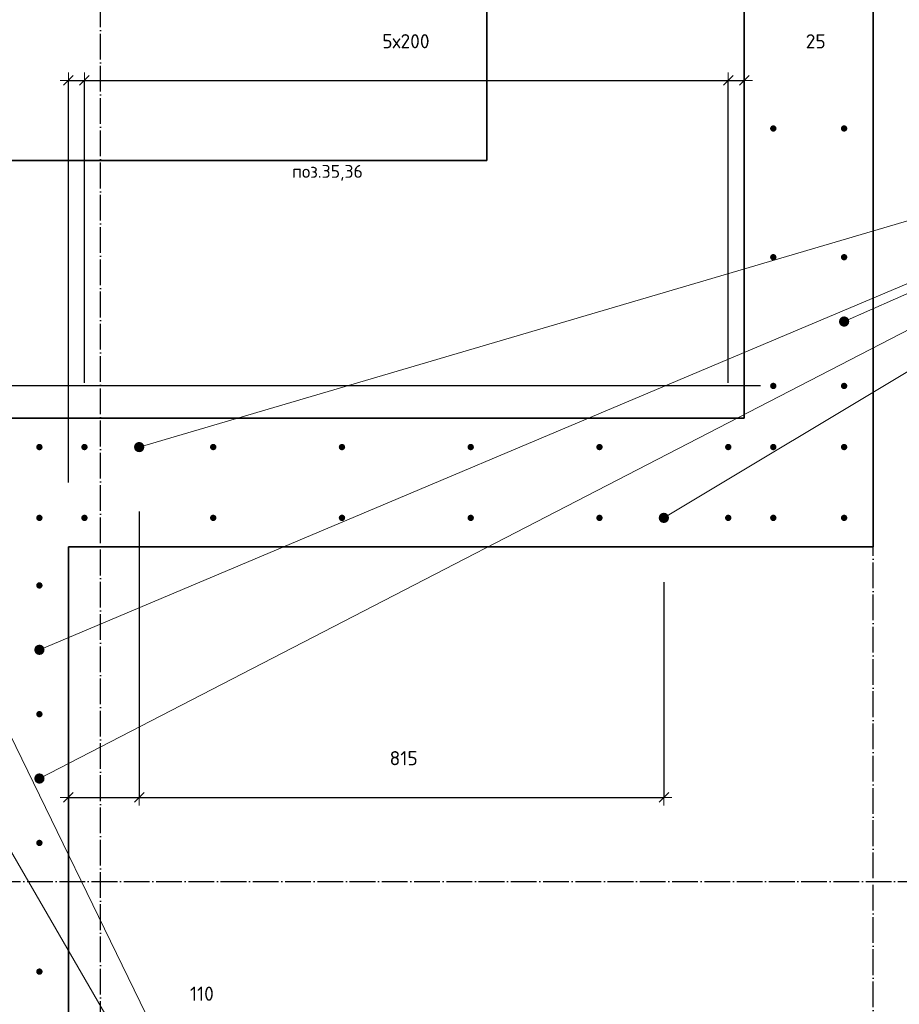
# Model space of a CAD drawing. Header units: millimetres. Extents: x -3170 to 89801, y -74170 to 82422.
# Tile 35 of 105: x 59874 to 61241, y 23149 to 24679. Entities that reach past the tile are written whole.
import ezdxf

# ---------------------------------------------------------------- set-up
doc = ezdxf.new("R2010")
doc.units = ezdxf.units.MM
doc.header["$PDMODE"] = 65
for name, pattern in [('______11', [50, 40, -5, 0, -5]), ('______3', [50, 40, -10]), ('______5', [110, 80, -10, 10, -10])]:
    doc.linetypes.add(name, pattern=pattern)
for name, color, linetype, lineweight in [('Standard', 7, 'Continuous', 25), ('Арм.стержн. Выпуски', 180, 'Continuous', 35), ('Балка_ общее', 7, '______3', 13), ('Размерная линия_ общее', 7, 'Continuous', 13)]:
    doc.layers.add(name, color=color, linetype=linetype, lineweight=lineweight)
doc.layers.add('Осевая линия_ общее', color=7, linetype='______5', lineweight=13, true_color=0xa0a0a0)
doc.styles.add('ISOCPEUR', font='ISOCPEUR')
doc.dimstyles.new('DIMSTYLE_3', dxfattribs={"dimtxt": 22, "dimasz": 25, "dimexe": 0, "dimexo": 0, "dimgap": 11, "dimtad": 2, "dimdec": 0, "dimrnd": 5, "dimzin": 12, "dimdsep": 46, "dimtxsty": 'ISOCPEUR', "dimblk1": 'ALL_ML_STRICH', "dimblk2": 'ALL_ML_STRICH', "dimsah": 1, "dimcen": 0, "dimclrd": 7, "dimclre": 256, "dimclrt": 7, "dimadec": 0, "dimazin": 0, "dimtfac": 1, "dimtdec": 0, "dimtix": 1, "dimtmove": 2, "dimatfit": 3, "dimfxl": 0, "dimtzin": 0, "dimlwd": 0, "dimlwe": -3, "dimarcsym": 0})
doc.dimstyles.new('DIMSTYLE_7', dxfattribs={"dimtxt": 22, "dimasz": 25, "dimexe": 0, "dimexo": 0, "dimgap": 11, "dimtad": 0, "dimdec": 0, "dimrnd": 5, "dimzin": 12, "dimdsep": 46, "dimtxsty": 'ISOCPEUR', "dimblk1": 'ALL_ML_STRICH', "dimblk2": 'ALL_ML_STRICH', "dimsah": 1, "dimcen": 0, "dimclrd": 7, "dimclre": 256, "dimclrt": 7, "dimadec": 0, "dimazin": 0, "dimtfac": 1, "dimtdec": 0, "dimtix": 1, "dimtmove": 2, "dimatfit": 3, "dimfxl": 0, "dimtzin": 0, "dimlwd": 0, "dimlwe": -3, "dimarcsym": 0})
doc.dimstyles.new('DIMSTYLE_9', dxfattribs={"dimtxt": 22, "dimasz": 25, "dimexe": 0, "dimexo": 0, "dimgap": 11, "dimtad": 2, "dimdec": 0, "dimrnd": 5, "dimzin": 12, "dimdsep": 46, "dimtxsty": 'ISOCPEUR', "dimblk1": 'ALL_ML_STRICH', "dimblk2": 'ALL_ML_STRICH', "dimsah": 1, "dimcen": 0, "dimclrd": 7, "dimclre": 256, "dimclrt": 7, "dimadec": 0, "dimazin": 0, "dimtfac": 1, "dimtdec": 0, "dimtix": 1, "dimtmove": 2, "dimatfit": 3, "dimfxl": 0, "dimtvp": 1.2, "dimtzin": 0, "dimlwd": 0, "dimlwe": -3, "dimarcsym": 0})

# ---------------------------------------------------------------- blocks, each defined once
blk = doc.blocks.new('ALL_ML_STRICH')
at = {"color": 0, "linetype": 'ByBlock', "lineweight": -2}
for p, q in [((-1, 0), (0.5, 0)), ((-0.3, -0.3), (0.3, 0.3)), ((0, -0.5), (0, 0.5))]:
    blk.add_line(p, q, dxfattribs=at)
blk = doc.blocks.new('*D321')
at = {"layer": 'DEFPOINTS', "color": 7, "linetype": 'Continuous', "lineweight": 13, "transparency": 33554687}
for p in [(59950, 24584.6), (59975, 24015), (59950, 23860)]:
    blk.add_point(p, dxfattribs=at)
at = {"layer": 'Размерная линия_ общее', "color": 253, "linetype": 'Continuous', "lineweight": -2, "true_color": 0xa0a0a0, "transparency": 33554687}
for p, q in [((59950, 23960), (59950, 24584.6)), ((59975, 24115), (59975, 24584.6))]:
    blk.add_line(p, q, dxfattribs=at)
at = {"layer": 'Размерная линия_ общее', "color": 7, "linetype": 'Continuous', "lineweight": -2, "transparency": 33554687}
blk.add_line((59950, 24584.6), (59975, 24584.6), dxfattribs=at)
at = {"layer": 'Размерная линия_ общее', "color": 7, "linetype": 'Continuous', "lineweight": 13, "transparency": 33554687, "xscale": 25, "yscale": 25, "zscale": 25, "rotation": 180}
blk.add_blockref('ALL_ML_STRICH', (59950, 24584.6), dxfattribs=at)
at = {"layer": 'Размерная линия_ общее', "color": 7, "linetype": 'Continuous', "lineweight": 13, "transparency": 33554687, "xscale": 25, "yscale": 25, "zscale": 25}
blk.add_blockref('ALL_ML_STRICH', (59975, 24584.6), dxfattribs=at)
at = {"layer": 'Размерная линия_ общее', "color": 7, "linetype": 'Continuous', "lineweight": 13, "transparency": 33554687, "insert": (59569.5, 24646.1), "char_height": 22, "width": 44, "attachment_point": 5, "style": 'ISOCPEUR'}
blk.add_mtext('\\A1;{25}', dxfattribs=at)
blk = doc.blocks.new('*D322')
at = {"layer": 'DEFPOINTS', "color": 7, "linetype": 'Continuous', "lineweight": 13, "transparency": 33554687}
for p in [(59975, 24584.6), (59975, 24015), (60975, 24015)]:
    blk.add_point(p, dxfattribs=at)
at = {"layer": 'Размерная линия_ общее', "color": 253, "linetype": 'Continuous', "lineweight": -2, "true_color": 0xa0a0a0, "transparency": 33554687}
for p, q in [((59975, 24115), (59975, 24584.6)), ((60975, 24115), (60975, 24584.6))]:
    blk.add_line(p, q, dxfattribs=at)
at = {"layer": 'Размерная линия_ общее', "color": 7, "linetype": 'Continuous', "lineweight": -2, "transparency": 33554687}
blk.add_line((59975, 24584.6), (60975, 24584.6), dxfattribs=at)
at = {"layer": 'Размерная линия_ общее', "color": 7, "linetype": 'Continuous', "lineweight": 13, "transparency": 33554687, "xscale": 25, "yscale": 25, "zscale": 25, "rotation": 180}
blk.add_blockref('ALL_ML_STRICH', (59975, 24584.6), dxfattribs=at)
at = {"layer": 'Размерная линия_ общее', "color": 7, "linetype": 'Continuous', "lineweight": 13, "transparency": 33554687, "xscale": 25, "yscale": 25, "zscale": 25}
blk.add_blockref('ALL_ML_STRICH', (60975, 24584.6), dxfattribs=at)
at = {"layer": 'Размерная линия_ общее', "color": 7, "linetype": 'Continuous', "lineweight": 13, "transparency": 33554687, "insert": (60437.6, 24656.6), "char_height": 22, "width": 1.1, "attachment_point": 1, "line_spacing_factor": 0.60241, "style": 'ISOCPEUR'}
blk.add_mtext('5х200', dxfattribs=at)
blk = doc.blocks.new('*D323')
at = {"layer": 'DEFPOINTS', "color": 7, "linetype": 'Continuous', "lineweight": 13, "transparency": 33554687}
for p in [(60975, 24584.6), (61000, 24548.5), (60975, 24015)]:
    blk.add_point(p, dxfattribs=at)
at = {"layer": 'Размерная линия_ общее', "color": 253, "linetype": 'Continuous', "lineweight": -2, "true_color": 0xa0a0a0, "transparency": 33554687}
for p, q in [((60975, 24115), (60975, 24584.6)), ((61000, 24584.6), (61000, 24584.6))]:
    blk.add_line(p, q, dxfattribs=at)
at = {"layer": 'Размерная линия_ общее', "color": 7, "linetype": 'Continuous', "lineweight": -2, "transparency": 33554687}
blk.add_line((60975, 24584.6), (61000, 24584.6), dxfattribs=at)
at = {"layer": 'Размерная линия_ общее', "color": 7, "linetype": 'Continuous', "lineweight": 13, "transparency": 33554687, "xscale": 25, "yscale": 25, "zscale": 25, "rotation": 180}
blk.add_blockref('ALL_ML_STRICH', (60975, 24584.6), dxfattribs=at)
at = {"layer": 'Размерная линия_ общее', "color": 7, "linetype": 'Continuous', "lineweight": 13, "transparency": 33554687, "xscale": 25, "yscale": 25, "zscale": 25}
blk.add_blockref('ALL_ML_STRICH', (61000, 24584.6), dxfattribs=at)
at = {"layer": 'Размерная линия_ общее', "color": 7, "linetype": 'Continuous', "lineweight": 13, "transparency": 33554687, "insert": (61110.9, 24645.4), "char_height": 22, "width": 44, "attachment_point": 5, "style": 'ISOCPEUR'}
blk.add_mtext('\\A1;{25}', dxfattribs=at)
blk = doc.blocks.new('СЛОЖНЫЙ_ОБЪЕКТ_6')
at = {"layer": 'Осевая линия_ общее', "color": 253, "linetype": '______11', "lineweight": -3, "true_color": 0xa0a0a0, "transparency": 33554687}
for p, q in [((60000, 15950), (60000, 40010)), ((61200, 15830), (61200, 40010)), ((56930, 23340), (76830, 23340))]:
    blk.add_line(p, q, dxfattribs=at)
blk = doc.blocks.new('*D350')
at = {"layer": 'DEFPOINTS', "color": 7, "linetype": 'Continuous', "lineweight": 13, "transparency": 33554687}
for p in [(61045, 24110), (58219.7, 24015), (59795, 24015)]:
    blk.add_point(p, dxfattribs=at)
at = {"layer": 'Размерная линия_ общее', "color": 253, "linetype": 'Continuous', "lineweight": -2, "true_color": 0xa0a0a0, "transparency": 33554687}
for p, q in [((61025, 24110), (58219.7, 24110)), ((59775, 24015), (58219.7, 24015))]:
    blk.add_line(p, q, dxfattribs=at)
at = {"layer": 'Размерная линия_ общее', "color": 7, "linetype": 'Continuous', "lineweight": -2, "transparency": 33554687}
blk.add_line((58219.7, 24015), (58219.7, 24110), dxfattribs=at)
at = {"layer": 'Размерная линия_ общее', "color": 7, "linetype": 'Continuous', "lineweight": 13, "transparency": 33554687, "xscale": 25, "yscale": 25, "zscale": 25}
for p, rotation in [((58219.7, 24110), 90), ((58219.7, 24015), 270)]:
    blk.add_blockref('ALL_ML_STRICH', p, dxfattribs=dict(at, rotation=rotation))
at = {"layer": 'Размерная линия_ общее', "color": 7, "linetype": 'Continuous', "lineweight": 13, "transparency": 33554687, "insert": (57948, 24191.1), "char_height": 22, "width": 44, "attachment_point": 5, "rotation": 90, "style": 'ISOCPEUR'}
blk.add_mtext('\\A1;{95}', dxfattribs=at)
blk = doc.blocks.new('*D351')
at = {"layer": 'DEFPOINTS', "color": 7, "linetype": 'Continuous', "lineweight": 13, "transparency": 33554687}
for p in [(61045, 27110), (58219.7, 24110), (61045, 24110)]:
    blk.add_point(p, dxfattribs=at)
at = {"layer": 'Размерная линия_ общее', "color": 253, "linetype": 'Continuous', "lineweight": -2, "true_color": 0xa0a0a0, "transparency": 33554687}
for p, q in [((61025, 27110), (58219.7, 27110)), ((61025, 24110), (58219.7, 24110))]:
    blk.add_line(p, q, dxfattribs=at)
at = {"layer": 'Размерная линия_ общее', "color": 7, "linetype": 'Continuous', "lineweight": -2, "transparency": 33554687}
blk.add_line((58219.7, 24110), (58219.7, 27110), dxfattribs=at)
at = {"layer": 'Размерная линия_ общее', "color": 7, "linetype": 'Continuous', "lineweight": 13, "transparency": 33554687, "xscale": 25, "yscale": 25, "zscale": 25}
for p, rotation in [((58219.7, 27110), 90), ((58219.7, 24110), 270)]:
    blk.add_blockref('ALL_ML_STRICH', p, dxfattribs=dict(at, rotation=rotation))
at = {"layer": 'Размерная линия_ общее', "color": 7, "linetype": 'Continuous', "lineweight": 13, "transparency": 33554687, "insert": (58147.7, 25528.6), "char_height": 22, "width": 1.1, "attachment_point": 1, "rotation": 90, "line_spacing_factor": 0.60241, "style": 'ISOCPEUR'}
blk.add_mtext('15х200=3000', dxfattribs=at)
blk = doc.blocks.new('*D366')
at = {"layer": 'DEFPOINTS', "color": 7, "linetype": 'Continuous', "lineweight": 13, "transparency": 33554687}
for p in [(60060, 24015), (59950, 23860), (59950, 23470.6)]:
    blk.add_point(p, dxfattribs=at)
at = {"layer": 'Размерная линия_ общее', "color": 253, "linetype": 'Continuous', "lineweight": -2, "true_color": 0xa0a0a0, "transparency": 33554687}
for p, q in [((60060, 23915), (60060, 23470.6)), ((59950, 23760), (59950, 23470.6))]:
    blk.add_line(p, q, dxfattribs=at)
at = {"layer": 'Размерная линия_ общее', "color": 7, "linetype": 'Continuous', "lineweight": -2, "transparency": 33554687}
blk.add_line((59950, 23470.6), (60060, 23470.6), dxfattribs=at)
at = {"layer": 'Размерная линия_ общее', "color": 7, "linetype": 'Continuous', "lineweight": 13, "transparency": 33554687, "xscale": 25, "yscale": 25, "zscale": 25, "rotation": 180}
blk.add_blockref('ALL_ML_STRICH', (59950, 23470.6), dxfattribs=at)
at = {"layer": 'Размерная линия_ общее', "color": 7, "linetype": 'Continuous', "lineweight": 13, "transparency": 33554687, "xscale": 25, "yscale": 25, "zscale": 25}
blk.add_blockref('ALL_ML_STRICH', (60060, 23470.6), dxfattribs=at)
at = {"layer": 'Размерная линия_ общее', "color": 7, "linetype": 'Continuous', "lineweight": 13, "transparency": 33554687, "insert": (60157.4, 23165.7), "char_height": 22, "width": 66, "attachment_point": 5, "style": 'ISOCPEUR'}
blk.add_mtext('\\A1;{110}', dxfattribs=at)
blk = doc.blocks.new('*D367')
at = {"layer": 'DEFPOINTS', "color": 7, "linetype": 'Continuous', "lineweight": 13, "transparency": 33554687}
for p in [(60060, 24015), (60875, 23905), (60060, 23470.6)]:
    blk.add_point(p, dxfattribs=at)
at = {"layer": 'Размерная линия_ общее', "color": 253, "linetype": 'Continuous', "lineweight": -2, "true_color": 0xa0a0a0, "transparency": 33554687}
for p, q in [((60060, 23915), (60060, 23470.6)), ((60875, 23805), (60875, 23470.6))]:
    blk.add_line(p, q, dxfattribs=at)
at = {"layer": 'Размерная линия_ общее', "color": 7, "linetype": 'Continuous', "lineweight": -2, "transparency": 33554687}
blk.add_line((60060, 23470.6), (60875, 23470.6), dxfattribs=at)
at = {"layer": 'Размерная линия_ общее', "color": 7, "linetype": 'Continuous', "lineweight": 13, "transparency": 33554687, "xscale": 25, "yscale": 25, "zscale": 25, "rotation": 180}
blk.add_blockref('ALL_ML_STRICH', (60060, 23470.6), dxfattribs=at)
at = {"layer": 'Размерная линия_ общее', "color": 7, "linetype": 'Continuous', "lineweight": 13, "transparency": 33554687, "xscale": 25, "yscale": 25, "zscale": 25}
blk.add_blockref('ALL_ML_STRICH', (60875, 23470.6), dxfattribs=at)
at = {"layer": 'Размерная линия_ общее', "color": 7, "linetype": 'Continuous', "lineweight": 13, "transparency": 33554687, "insert": (60470.8, 23531.6), "char_height": 22, "width": 66, "attachment_point": 5, "style": 'ISOCPEUR'}
blk.add_mtext('\\A1;{815}', dxfattribs=at)
blk = doc.blocks.new('*D520')
at = {"layer": 'DEFPOINTS', "color": 7, "linetype": 'Continuous', "lineweight": 13, "transparency": 33554687}
for p in [(61155, 24210), (61200, 23860), (61792.4, 23860)]:
    blk.add_point(p, dxfattribs=at)
at = {"layer": 'Размерная линия_ общее', "color": 253, "linetype": 'Continuous', "lineweight": -2, "true_color": 0xa0a0a0, "transparency": 33554687}
for p, q in [((61255, 24210), (61792.4, 24210)), ((61300, 23860), (61792.4, 23860))]:
    blk.add_line(p, q, dxfattribs=at)
at = {"layer": 'Размерная линия_ общее', "color": 7, "linetype": 'Continuous', "lineweight": -2, "transparency": 33554687}
blk.add_line((61792.4, 23860), (61792.4, 24210), dxfattribs=at)
at = {"layer": 'Размерная линия_ общее', "color": 7, "linetype": 'Continuous', "lineweight": 13, "transparency": 33554687, "xscale": 25, "yscale": 25, "zscale": 25}
for p, rotation in [((61792.4, 24210), 90), ((61792.4, 23860), 270)]:
    blk.add_blockref('ALL_ML_STRICH', p, dxfattribs=dict(at, rotation=rotation))
at = {"layer": 'Размерная линия_ общее', "color": 7, "linetype": 'Continuous', "lineweight": 13, "transparency": 33554687, "insert": (61729.6, 24337.1), "char_height": 22, "width": 66, "attachment_point": 5, "rotation": 90, "style": 'ISOCPEUR'}
blk.add_mtext('\\A1;{350}', dxfattribs=at)

msp = doc.modelspace()

# ---------------------------------------------------------------- hatches: boundary and pattern name
at = {"layer": 'Арм.стержн. Выпуски', "linetype": 'Continuous', "lineweight": 35, "transparency": 33554687}
for color, points in [(4, [(61050, 24510), (61049.6, 24511.9), (61048.5, 24513.5), (61046.9, 24514.6), (61045, 24515), (61043.1, 24514.6), (61041.5, 24513.5), (61040.4, 24511.9), (61040, 24510), (61040.4, 24508.1), (61041.5, 24506.5), (61043.1, 24505.4), (61045, 24505), (61046.9, 24505.4), (61048.5, 24506.5), (61049.6, 24508.1)]), (4, [(61160, 24510), (61159.6, 24511.9), (61158.5, 24513.5), (61156.9, 24514.6), (61155, 24515), (61153.1, 24514.6), (61151.5, 24513.5), (61150.4, 24511.9), (61150, 24510), (61150.4, 24508.1), (61151.5, 24506.5), (61153.1, 24505.4), (61155, 24505), (61156.9, 24505.4), (61158.5, 24506.5), (61159.6, 24508.1)]), (4, [(61050, 24310), (61049.6, 24311.9), (61048.5, 24313.5), (61046.9, 24314.6), (61045, 24315), (61043.1, 24314.6), (61041.5, 24313.5), (61040.4, 24311.9), (61040, 24310), (61040.4, 24308.1), (61041.5, 24306.5), (61043.1, 24305.4), (61045, 24305), (61046.9, 24305.4), (61048.5, 24306.5), (61049.6, 24308.1)]), (4, [(61160, 24310), (61159.6, 24311.9), (61158.5, 24313.5), (61156.9, 24314.6), (61155, 24315), (61153.1, 24314.6), (61151.5, 24313.5), (61150.4, 24311.9), (61150, 24310), (61150.4, 24308.1), (61151.5, 24306.5), (61153.1, 24305.4), (61155, 24305), (61156.9, 24305.4), (61158.5, 24306.5), (61159.6, 24308.1)]), (7, [(61163, 24210), (61162.4, 24213.1), (61160.7, 24215.7), (61158.1, 24217.4), (61155, 24218), (61151.9, 24217.4), (61149.3, 24215.7), (61147.6, 24213.1), (61147, 24210), (61147.6, 24206.9), (61149.3, 24204.3), (61151.9, 24202.6), (61155, 24202), (61158.1, 24202.6), (61160.7, 24204.3), (61162.4, 24206.9)]), (4, [(61050, 24110), (61049.6, 24111.9), (61048.5, 24113.5), (61046.9, 24114.6), (61045, 24115), (61043.1, 24114.6), (61041.5, 24113.5), (61040.4, 24111.9), (61040, 24110), (61040.4, 24108.1), (61041.5, 24106.5), (61043.1, 24105.4), (61045, 24105), (61046.9, 24105.4), (61048.5, 24106.5), (61049.6, 24108.1)]), (4, [(61160, 24110), (61159.6, 24111.9), (61158.5, 24113.5), (61156.9, 24114.6), (61155, 24115), (61153.1, 24114.6), (61151.5, 24113.5), (61150.4, 24111.9), (61150, 24110), (61150.4, 24108.1), (61151.5, 24106.5), (61153.1, 24105.4), (61155, 24105), (61156.9, 24105.4), (61158.5, 24106.5), (61159.6, 24108.1)]), (4, [(59910, 24015), (59909.6, 24016.9), (59908.5, 24018.5), (59906.9, 24019.6), (59905, 24020), (59903.1, 24019.6), (59901.5, 24018.5), (59900.4, 24016.9), (59900, 24015), (59900.4, 24013.1), (59901.5, 24011.5), (59903.1, 24010.4), (59905, 24010), (59906.9, 24010.4), (59908.5, 24011.5), (59909.6, 24013.1)]), (4, [(59980, 24015), (59979.6, 24016.9), (59978.5, 24018.5), (59976.9, 24019.6), (59975, 24020), (59973.1, 24019.6), (59971.5, 24018.5), (59970.4, 24016.9), (59970, 24015), (59970.4, 24013.1), (59971.5, 24011.5), (59973.1, 24010.4), (59975, 24010), (59976.9, 24010.4), (59978.5, 24011.5), (59979.6, 24013.1)]), (7, [(60068, 24015), (60067.4, 24018.1), (60065.7, 24020.7), (60063.1, 24022.4), (60060, 24023), (60056.9, 24022.4), (60054.3, 24020.7), (60052.6, 24018.1), (60052, 24015), (60052.6, 24011.9), (60054.3, 24009.3), (60056.9, 24007.6), (60060, 24007), (60063.1, 24007.6), (60065.7, 24009.3), (60067.4, 24011.9)]), (4, [(60180, 24015), (60179.6, 24016.9), (60178.5, 24018.5), (60176.9, 24019.6), (60175, 24020), (60173.1, 24019.6), (60171.5, 24018.5), (60170.4, 24016.9), (60170, 24015), (60170.4, 24013.1), (60171.5, 24011.5), (60173.1, 24010.4), (60175, 24010), (60176.9, 24010.4), (60178.5, 24011.5), (60179.6, 24013.1)]), (4, [(60380, 24015), (60379.6, 24016.9), (60378.5, 24018.5), (60376.9, 24019.6), (60375, 24020), (60373.1, 24019.6), (60371.5, 24018.5), (60370.4, 24016.9), (60370, 24015), (60370.4, 24013.1), (60371.5, 24011.5), (60373.1, 24010.4), (60375, 24010), (60376.9, 24010.4), (60378.5, 24011.5), (60379.6, 24013.1)]), (4, [(60580, 24015), (60579.6, 24016.9), (60578.5, 24018.5), (60576.9, 24019.6), (60575, 24020), (60573.1, 24019.6), (60571.5, 24018.5), (60570.4, 24016.9), (60570, 24015), (60570.4, 24013.1), (60571.5, 24011.5), (60573.1, 24010.4), (60575, 24010), (60576.9, 24010.4), (60578.5, 24011.5), (60579.6, 24013.1)]), (4, [(60780, 24015), (60779.6, 24016.9), (60778.5, 24018.5), (60776.9, 24019.6), (60775, 24020), (60773.1, 24019.6), (60771.5, 24018.5), (60770.4, 24016.9), (60770, 24015), (60770.4, 24013.1), (60771.5, 24011.5), (60773.1, 24010.4), (60775, 24010), (60776.9, 24010.4), (60778.5, 24011.5), (60779.6, 24013.1)]), (4, [(60980, 24015), (60979.6, 24016.9), (60978.5, 24018.5), (60976.9, 24019.6), (60975, 24020), (60973.1, 24019.6), (60971.5, 24018.5), (60970.4, 24016.9), (60970, 24015), (60970.4, 24013.1), (60971.5, 24011.5), (60973.1, 24010.4), (60975, 24010), (60976.9, 24010.4), (60978.5, 24011.5), (60979.6, 24013.1)]), (4, [(61050, 24015), (61049.6, 24016.9), (61048.5, 24018.5), (61046.9, 24019.6), (61045, 24020), (61043.1, 24019.6), (61041.5, 24018.5), (61040.4, 24016.9), (61040, 24015), (61040.4, 24013.1), (61041.5, 24011.5), (61043.1, 24010.4), (61045, 24010), (61046.9, 24010.4), (61048.5, 24011.5), (61049.6, 24013.1)]), (4, [(61160, 24015), (61159.6, 24016.9), (61158.5, 24018.5), (61156.9, 24019.6), (61155, 24020), (61153.1, 24019.6), (61151.5, 24018.5), (61150.4, 24016.9), (61150, 24015), (61150.4, 24013.1), (61151.5, 24011.5), (61153.1, 24010.4), (61155, 24010), (61156.9, 24010.4), (61158.5, 24011.5), (61159.6, 24013.1)]), (7, [(60883, 23905), (60882.4, 23908.1), (60880.7, 23910.7), (60878.1, 23912.4), (60875, 23913), (60871.9, 23912.4), (60869.3, 23910.7), (60867.6, 23908.1), (60867, 23905), (60867.6, 23901.9), (60869.3, 23899.3), (60871.9, 23897.6), (60875, 23897), (60878.1, 23897.6), (60880.7, 23899.3), (60882.4, 23901.9)]), (4, [(59910, 23905), (59909.6, 23906.9), (59908.5, 23908.5), (59906.9, 23909.6), (59905, 23910), (59903.1, 23909.6), (59901.5, 23908.5), (59900.4, 23906.9), (59900, 23905), (59900.4, 23903.1), (59901.5, 23901.5), (59903.1, 23900.4), (59905, 23900), (59906.9, 23900.4), (59908.5, 23901.5), (59909.6, 23903.1)]), (4, [(59980, 23905), (59979.6, 23906.9), (59978.5, 23908.5), (59976.9, 23909.6), (59975, 23910), (59973.1, 23909.6), (59971.5, 23908.5), (59970.4, 23906.9), (59970, 23905), (59970.4, 23903.1), (59971.5, 23901.5), (59973.1, 23900.4), (59975, 23900), (59976.9, 23900.4), (59978.5, 23901.5), (59979.6, 23903.1)]), (4, [(60180, 23905), (60179.6, 23906.9), (60178.5, 23908.5), (60176.9, 23909.6), (60175, 23910), (60173.1, 23909.6), (60171.5, 23908.5), (60170.4, 23906.9), (60170, 23905), (60170.4, 23903.1), (60171.5, 23901.5), (60173.1, 23900.4), (60175, 23900), (60176.9, 23900.4), (60178.5, 23901.5), (60179.6, 23903.1)]), (4, [(60380, 23905), (60379.6, 23906.9), (60378.5, 23908.5), (60376.9, 23909.6), (60375, 23910), (60373.1, 23909.6), (60371.5, 23908.5), (60370.4, 23906.9), (60370, 23905), (60370.4, 23903.1), (60371.5, 23901.5), (60373.1, 23900.4), (60375, 23900), (60376.9, 23900.4), (60378.5, 23901.5), (60379.6, 23903.1)]), (4, [(60580, 23905), (60579.6, 23906.9), (60578.5, 23908.5), (60576.9, 23909.6), (60575, 23910), (60573.1, 23909.6), (60571.5, 23908.5), (60570.4, 23906.9), (60570, 23905), (60570.4, 23903.1), (60571.5, 23901.5), (60573.1, 23900.4), (60575, 23900), (60576.9, 23900.4), (60578.5, 23901.5), (60579.6, 23903.1)]), (4, [(60780, 23905), (60779.6, 23906.9), (60778.5, 23908.5), (60776.9, 23909.6), (60775, 23910), (60773.1, 23909.6), (60771.5, 23908.5), (60770.4, 23906.9), (60770, 23905), (60770.4, 23903.1), (60771.5, 23901.5), (60773.1, 23900.4), (60775, 23900), (60776.9, 23900.4), (60778.5, 23901.5), (60779.6, 23903.1)]), (4, [(60980, 23905), (60979.6, 23906.9), (60978.5, 23908.5), (60976.9, 23909.6), (60975, 23910), (60973.1, 23909.6), (60971.5, 23908.5), (60970.4, 23906.9), (60970, 23905), (60970.4, 23903.1), (60971.5, 23901.5), (60973.1, 23900.4), (60975, 23900), (60976.9, 23900.4), (60978.5, 23901.5), (60979.6, 23903.1)]), (4, [(61050, 23905), (61049.6, 23906.9), (61048.5, 23908.5), (61046.9, 23909.6), (61045, 23910), (61043.1, 23909.6), (61041.5, 23908.5), (61040.4, 23906.9), (61040, 23905), (61040.4, 23903.1), (61041.5, 23901.5), (61043.1, 23900.4), (61045, 23900), (61046.9, 23900.4), (61048.5, 23901.5), (61049.6, 23903.1)]), (4, [(61160, 23905), (61159.6, 23906.9), (61158.5, 23908.5), (61156.9, 23909.6), (61155, 23910), (61153.1, 23909.6), (61151.5, 23908.5), (61150.4, 23906.9), (61150, 23905), (61150.4, 23903.1), (61151.5, 23901.5), (61153.1, 23900.4), (61155, 23900), (61156.9, 23900.4), (61158.5, 23901.5), (61159.6, 23903.1)]), (4, [(59910, 23800), (59909.6, 23801.9), (59908.5, 23803.5), (59906.9, 23804.6), (59905, 23805), (59903.1, 23804.6), (59901.5, 23803.5), (59900.4, 23801.9), (59900, 23800), (59900.4, 23798.1), (59901.5, 23796.5), (59903.1, 23795.4), (59905, 23795), (59906.9, 23795.4), (59908.5, 23796.5), (59909.6, 23798.1)]), (7, [(59913, 23700), (59912.4, 23703.1), (59910.7, 23705.7), (59908.1, 23707.4), (59905, 23708), (59901.9, 23707.4), (59899.3, 23705.7), (59897.6, 23703.1), (59897, 23700), (59897.6, 23696.9), (59899.3, 23694.3), (59901.9, 23692.6), (59905, 23692), (59908.1, 23692.6), (59910.7, 23694.3), (59912.4, 23696.9)]), (4, [(59910, 23600), (59909.6, 23601.9), (59908.5, 23603.5), (59906.9, 23604.6), (59905, 23605), (59903.1, 23604.6), (59901.5, 23603.5), (59900.4, 23601.9), (59900, 23600), (59900.4, 23598.1), (59901.5, 23596.5), (59903.1, 23595.4), (59905, 23595), (59906.9, 23595.4), (59908.5, 23596.5), (59909.6, 23598.1)]), (7, [(59913, 23500), (59912.4, 23503.1), (59910.7, 23505.7), (59908.1, 23507.4), (59905, 23508), (59901.9, 23507.4), (59899.3, 23505.7), (59897.6, 23503.1), (59897, 23500), (59897.6, 23496.9), (59899.3, 23494.3), (59901.9, 23492.6), (59905, 23492), (59908.1, 23492.6), (59910.7, 23494.3), (59912.4, 23496.9)]), (4, [(59910, 23400), (59909.6, 23401.9), (59908.5, 23403.5), (59906.9, 23404.6), (59905, 23405), (59903.1, 23404.6), (59901.5, 23403.5), (59900.4, 23401.9), (59900, 23400), (59900.4, 23398.1), (59901.5, 23396.5), (59903.1, 23395.4), (59905, 23395), (59906.9, 23395.4), (59908.5, 23396.5), (59909.6, 23398.1)]), (4, [(59910, 23200), (59909.6, 23201.9), (59908.5, 23203.5), (59906.9, 23204.6), (59905, 23205), (59903.1, 23204.6), (59901.5, 23203.5), (59900.4, 23201.9), (59900, 23200), (59900.4, 23198.1), (59901.5, 23196.5), (59903.1, 23195.4), (59905, 23195), (59906.9, 23195.4), (59908.5, 23196.5), (59909.6, 23198.1)])]:
    msp.add_hatch(color=color, dxfattribs=at).paths.add_polyline_path(points)

# ---------------------------------------------------------------- linework, layer by layer
at = {"color": 7, "linetype": 'Continuous', "lineweight": 35, "transparency": 33554687}
for p, q in [((61000, 24060), (61000, 27360)), ((61200, 27160), (61200, 24060)), ((59950, 24060), (61000, 24060)), ((61200, 24060), (61200, 23860)), ((61200, 23860), (59950, 23860))]:
    msp.add_line(p, q, dxfattribs=at)
at = {"layer": 'Standard', "color": 7, "linetype": 'Continuous', "lineweight": 35, "transparency": 33554687}
for p, q in [((59750, 24060), (59950, 24060)), ((59950, 23860), (59950, 20140))]:
    msp.add_line(p, q, dxfattribs=at)
at = {"layer": 'Арм.стержн. Выпуски', "color": 7, "linetype": 'Continuous', "lineweight": 13, "transparency": 33554687}
for p, q in [((62017.8, 24591.5), (59905, 23700)), ((62017.8, 24591.5), (59905, 23500)), ((62017.8, 24591.5), (60060, 24015)), ((62017.8, 24591.5), (60875, 23905)), ((62017.8, 24591.5), (61155, 24210)), ((60403.3, 22451.2), (59795, 23700)), ((60403.3, 22451.2), (59795, 23500))]:
    msp.add_line(p, q, dxfattribs=at)
at = {"layer": 'Размерная линия_ общее', "color": 7, "linetype": 'Continuous', "lineweight": 35, "transparency": 33554687}
for p, q in [((60600, 24460), (60600, 30060)), ((59350, 24460), (60600, 24460))]:
    msp.add_line(p, q, dxfattribs=at)

# ---------------------------------------------------------------- block references
at = {"layer": 'Балка_ общее', "color": 7, "linetype": 'Continuous', "lineweight": 13, "transparency": 33554687}
msp.add_blockref('СЛОЖНЫЙ_ОБЪЕКТ_6', (0, 0), dxfattribs=at)

# ---------------------------------------------------------------- texts
at = {"layer": 'Standard', "color": 7, "linetype": 'Continuous', "lineweight": 13, "transparency": 33554687, "insert": (60352.4, 24441), "char_height": 20, "width": 119.649, "attachment_point": 5, "style": 'ISOCPEUR'}
msp.add_mtext('\\A1;{\\fISOCPEUR|i0|b0;\\H20.000000;\\W1.000000;\\C7;поз.35,36}\\P', dxfattribs=at)

# ---------------------------------------------------------------- dimensions: what is measured, and where the dimension line sits
at = {"layer": 'Размерная линия_ общее', "color": 7, "linetype": 'Continuous', "lineweight": 13, "transparency": 33554687}
dim = msp.add_linear_dim(base=(58219.7, 27110), p1=(61025, 24110), p2=(61025, 27110), angle=90, text='15х200=3000', dimstyle='DIMSTYLE_3', override={"dimpost": '<>', "dimclrd": 7, "dimclre": 253, "dimclrt": 7, "dimlwd": 0, "dimlwe": 65533}, dxfattribs=at)
dim.commit()
dim.dimension.update_dxf_attribs({"geometry": '*D351', "text_midpoint": (58208.7, 25610), "dimtype": 160})
for base, p1, p2, dimstyle, picture, middle in [((59975, 24584.6), (59950, 23960), (59975, 24115), 'DIMSTYLE_9', '*D321', (59569.5, 24646.1)), ((61000, 24584.6), (60975, 24115), (61000, 24584.6), 'DIMSTYLE_9', '*D323', (61110.9, 24645.4)), ((60060, 23470.6), (59950, 23760), (60060, 23915), 'DIMSTYLE_7', '*D366', (60157.4, 23165.7)), ((60875, 23470.6), (60060, 23915), (60875, 23805), 'DIMSTYLE_3', '*D367', (60470.8, 23531.6))]:
    dim = msp.add_linear_dim(base=base, p1=p1, p2=p2, dimstyle=dimstyle, override={"dimpost": '<>', "dimclrd": 7, "dimclre": 253, "dimclrt": 7, "dimlwd": 0, "dimlwe": 65533}, dxfattribs=at)
    dim.commit()
    dim.dimension.update_dxf_attribs({"geometry": picture, "text_midpoint": middle, "dimtype": 160})
dim = msp.add_linear_dim(base=(60975, 24584.6), p1=(59975, 24115), p2=(60975, 24115), text='5х200', dimstyle='DIMSTYLE_3', override={"dimpost": '<>', "dimclrd": 7, "dimclre": 253, "dimclrt": 7, "dimlwd": 0, "dimlwe": 65533}, dxfattribs=at)
dim.commit()
dim.dimension.update_dxf_attribs({"geometry": '*D322', "text_midpoint": (60475, 24595.6), "dimtype": 160})
for base, p1, p2, picture, middle in [((61792.4, 24210), (61300, 23860), (61255, 24210), '*D520', (61729.6, 24337.1)), ((58219.7, 24110), (59775, 24015), (61025, 24110), '*D350', (57948, 24191.1))]:
    dim = msp.add_linear_dim(base=base, p1=p1, p2=p2, angle=90, dimstyle='DIMSTYLE_3', override={"dimpost": '<>', "dimclrd": 7, "dimclre": 253, "dimclrt": 7, "dimlwd": 0, "dimlwe": 65533}, dxfattribs=at)
    dim.commit()
    dim.dimension.update_dxf_attribs({"geometry": picture, "text_midpoint": middle, "dimtype": 160})

doc.saveas('drawing.dxf')
